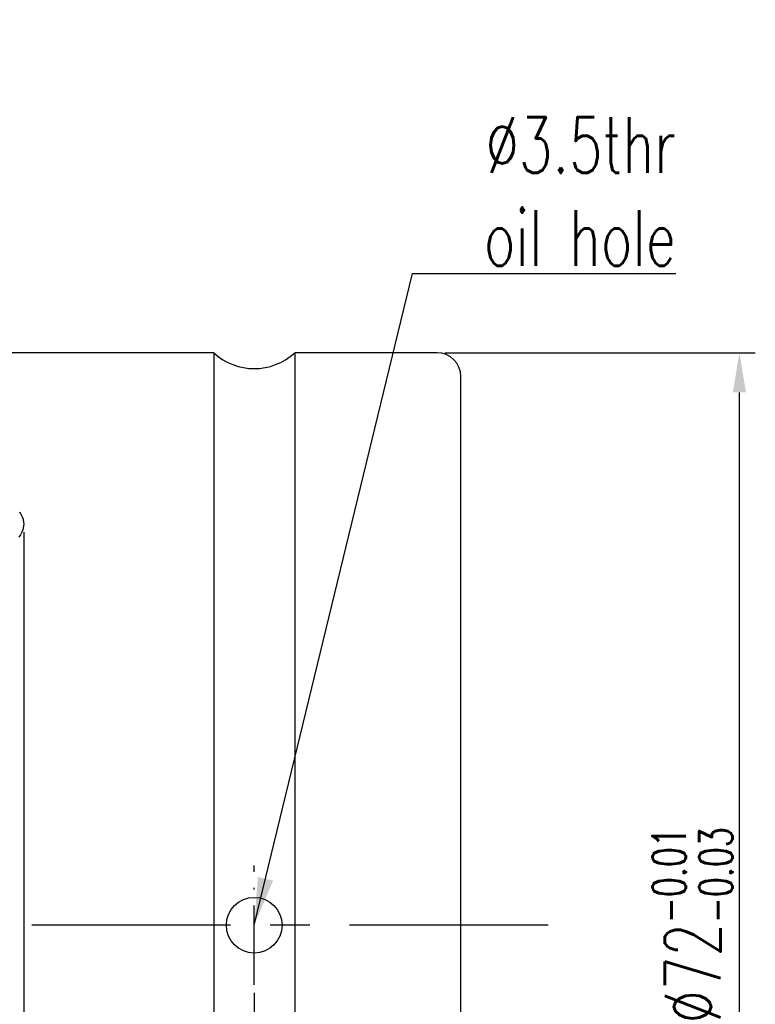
# Model space of a CAD drawing. Extents: x 26 to 247, y 51 to 173.
# Tile 50 of 50: x 201 to 247, y 111 to 173. Entities that reach past the tile are written whole.
import ezdxf

# ---------------------------------------------------------------- set-up
doc = ezdxf.new("R2010")
doc.units = 0
doc.header["$MEASUREMENT"] = 0
doc.linetypes.add('CENTER', pattern=[2, 1.25, -0.25, 0.25, -0.25])
doc.linetypes.add('CL-5', pattern=[7.1, 5, -1, 0.1, -1])
for name, color, linetype in [('CL', 1, 'CL-5'), ('DIM', 4, 'CONTINUOUS'), ('MAIN', 7, 'CONTINUOUS'), ('OUT', 3, 'CONTINUOUS')]:
    doc.layers.add(name, color=color, linetype=linetype)
doc.styles.add('CHN', font='SIMPLEX.shx', dxfattribs={"width": 0.7, "bigfont": 'CHINESET.shx'})
doc.dimstyles.get("Standard").update_dxf_attribs({"dimscale": 0, "dimtxt": 4, "dimasz": 3, "dimexe": 1, "dimexo": 0.5, "dimgap": 1, "dimtad": 1, "dimdsep": 46, "dimtxsty": 'CHN', "dimcen": 0.09, "dimclrd": 256, "dimclre": 256, "dimclrt": 256, "dimadec": 0, "dimazin": 0, "dimtp": 1, "dimtm": 1, "dimtfac": 0.6, "dimtix": 1, "dimtmove": 2, "dimatfit": 3, "dimfxl": 1, "dimtvp": 0.85, "dimtolj": 1, "dimarcsym": 0})

# ---------------------------------------------------------------- blocks, each defined once
blk = doc.blocks.new('*D3')
at = {"layer": 'DIM', "color": 0, "lineweight": -2, "transparency": 16777216}
for p, q in [((215.362, 111.633), (215.362, 69.37)), ((228.362, 80.883), (228.362, 69.37)), ((225.862, 70.37), (217.862, 70.37))]:
    blk.add_line(p, q, dxfattribs=at)
at = {"layer": 'DIM', "color": 0, "transparency": 16777216}
for points in [[(217.862, 70.787), (217.862, 69.954), (215.362, 70.37)], [(225.862, 70.787), (225.862, 69.954), (228.362, 70.37)]]:
    blk.add_solid(points, dxfattribs=at)
at = {"layer": 'DIM', "color": 0, "transparency": 16777216, "insert": (221.862, 72.62), "char_height": 3.5, "attachment_point": 5, "style": 'CHN'}
blk.add_mtext('\\A1;13', dxfattribs=at)
blk = doc.blocks.new('*D4')
at = {"layer": 'DIM', "color": 0, "lineweight": -2, "transparency": 16777216}
for p, q in [((200.862, 140.606), (200.862, 59.717)), ((228.362, 80.883), (228.362, 59.717)), ((203.362, 60.717), (225.862, 60.717))]:
    blk.add_line(p, q, dxfattribs=at)
at = {"layer": 'DIM', "color": 0, "transparency": 16777216}
for points in [[(203.362, 61.134), (203.362, 60.301), (200.862, 60.717)], [(225.862, 61.134), (225.862, 60.301), (228.362, 60.717)]]:
    blk.add_solid(points, dxfattribs=at)
at = {"layer": 'DIM', "color": 0, "transparency": 16777216, "insert": (214.612, 62.967), "char_height": 3.5, "attachment_point": 5, "style": 'CHN'}
blk.add_mtext('\\A1;27.5', dxfattribs=at)
blk = doc.blocks.new('*D5')
at = {"layer": 'DIM', "color": 0, "lineweight": -2, "transparency": 16777216}
for p, q in [((227.362, 151.883), (246.887, 151.883)), ((245.887, 82.383), (245.887, 149.383)), ((227.362, 79.883), (246.887, 79.883))]:
    blk.add_line(p, q, dxfattribs=at)
at = {"layer": 'DIM', "color": 0, "transparency": 16777216}
for points in [[(245.47, 149.383), (246.304, 149.383), (245.887, 151.883)], [(245.47, 82.383), (246.304, 82.383), (245.887, 79.883)]]:
    blk.add_solid(points, dxfattribs=at)
at = {"layer": 'DIM', "color": 0, "transparency": 16777216, "insert": (242.937, 115.883), "char_height": 3.5, "attachment_point": 5, "rotation": 90, "style": 'CHN'}
blk.add_mtext('\\A1;%%c72{\\H2.1;\\S-0.01^ -0.03;}', dxfattribs=at)

msp = doc.modelspace()

# ---------------------------------------------------------------- linework, layer by layer
at = {"layer": 'CL', "color": 0}
msp.add_line((215.36211, 112.13301), (215.36211, 119.63301), dxfattribs=at)
at = {"layer": 'DIM', "color": 0, "linetype": 'Continuous', "ltscale": 5}
for p, q in [((212.8126, 151.88301), (144.86211, 151.88301)), ((226.86211, 151.88301), (217.91162, 151.88301)), ((228.36211, 81.38301), (228.36211, 150.38301))]:
    msp.add_line(p, q, dxfattribs=at)
at = {"layer": 'DIM', "color": 0, "linetype": 'CENTER', "ltscale": 10}
msp.add_line((233.86211, 115.88301), (136.86211, 115.88301), dxfattribs=at)
at = {"layer": 'DIM', "color": 0, "linetype": 'Continuous', "ltscale": 5}
msp.add_arc((226.86211, 150.38301), 1.5, 0, 90, dxfattribs=at)
at = {"layer": 'MAIN', "color": 0, "linetype": 'Continuous'}
msp.add_lwpolyline([(200.58766, 141.87391), (200.68798, 141.72412), (200.76784, 141.56457), (200.82124, 141.40957), (200.85498, 141.23321), (200.86211, 141.10599), (200.86211, 141.10599), (200.80749, 140.75553), (200.74195, 140.58965), (200.65496, 140.43411), (200.55059, 140.29108)], dxfattribs=at)
at = {"layer": 'OUT', "color": 0}
for p, q in [((212.8126, 151.88301), (212.8126, 79.88301)), ((217.91162, 151.88301), (217.91162, 79.88301))]:
    msp.add_line(p, q, dxfattribs=at)
msp.add_circle((215.36211, 115.88301), 1.75, dxfattribs=at)
msp.add_arc((215.36211, 154.63301), 3.75, 227.1665719, 312.8334281, dxfattribs=at)

# ---------------------------------------------------------------- texts
at = {"layer": 'DIM', "color": 0, "insert": (241.88889, 157.35524), "char_height": 3.5, "attachment_point": 9, "style": 'CHN'}
msp.add_mtext('\\A1;%%C3.5thr\\Poil hole', dxfattribs=at)

# ---------------------------------------------------------------- dimensions: what is measured, and where the dimension line sits
at = {"layer": 'DIM', "color": 0}
dim = msp.add_linear_dim(base=(245.88701, 151.88301), p1=(226.86211, 79.88301), p2=(226.86211, 151.88301), angle=90, text='%%c<>', dimstyle='STANDARD', override={"dimscale": 1, "dimtxt": 3.5, "dimasz": 2.5, "dimgap": 0.5, "dimdec": 4, "dimclrd": 0, "dimclre": 0, "dimclrt": 0, "dimtol": 1, "dimlim": 0, "dimtp": -0.01, "dimtm": 0.03, "dimtdec": 4, "dimtmove": 0}, dxfattribs=at)
dim.commit()
dim.dimension.update_dxf_attribs({"geometry": '*D5', "text_midpoint": (242.93701, 115.88301)})
for base, p1, p2, picture, middle in [((228.36211, 60.71744), (200.86211, 141.10599), (228.36211, 81.38301), '*D4', (214.61211, 62.96744)), ((215.36211, 70.37035), (228.36211, 81.38301), (215.36211, 112.13301), '*D3', (221.86211, 72.62035))]:
    dim = msp.add_linear_dim(base=base, p1=p1, p2=p2, dimstyle='STANDARD', override={"dimscale": 1, "dimtxt": 3.5, "dimasz": 2.5, "dimgap": 0.5, "dimdec": 4, "dimclrd": 0, "dimclre": 0, "dimclrt": 0, "dimtdec": 4, "dimtmove": 0}, dxfattribs=at)
    dim.commit()
    dim.dimension.update_dxf_attribs({"geometry": picture, "text_midpoint": middle})

# ---------------------------------------------------------------- leaders
at = {"layer": 'DIM', "color": 0, "annotation_type": 0, "has_hookline": 1, "hookline_direction": 0, "text_width": 13.06667}
msp.add_leader([(215.36211, 115.88301), (225.32223, 156.85524), (228.32223, 156.85524)], dimstyle='STANDARD', override={"dimscale": 1, "dimtxt": 3.5, "dimgap": 0.5, "dimtad": 1, "dimdec": 4, "dimclrd": 0, "dimtdec": 4, "dimtmove": 0}, dxfattribs=at)

doc.saveas('drawing.dxf')
